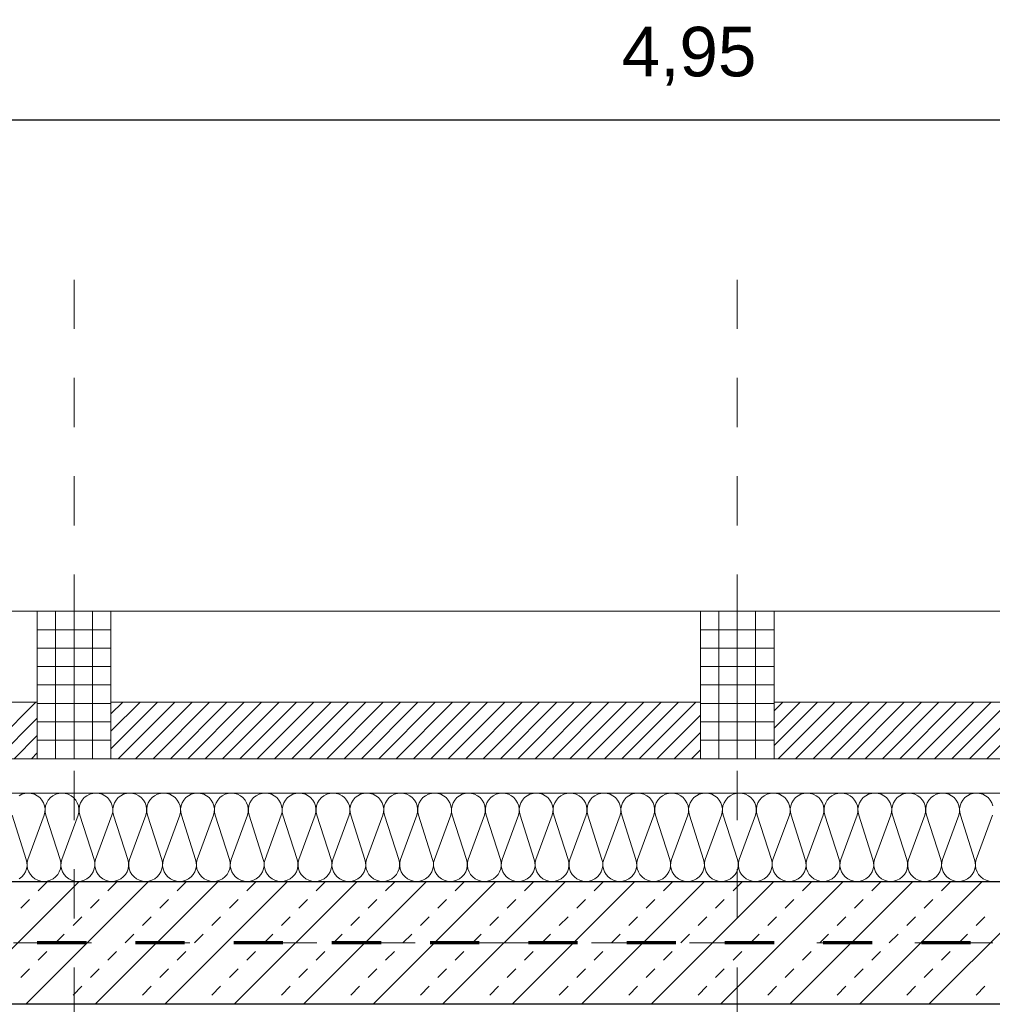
# Model space of a CAD drawing. Header units: metres. Extents: x -45.2 to 14.3, y -31.8 to 10.2.
# Tile 106 of 141: x -21.7 to -19.7, y -0.1 to 1.9. Entities that reach past the tile are written whole.
import ezdxf

# ---------------------------------------------------------------- set-up
doc = ezdxf.new("R2010")
doc.units = ezdxf.units.M
doc.header["$LTSCALE"] = 0.05
for name, pattern in [('Achsen 01', [5.291531, 3.175, -1.058062, 0.352704, -0.705764]), ('gestrichelt - 01', [2, 1, -1]), ('Raster 01', [2, 1, -1])]:
    doc.linetypes.add(name, pattern=pattern)
for name, color, linetype, lineweight in [('013_Beton und Stahlbetonarbeiten-330 Außenwände', 7, 'Continuous', 25), ('014_Fassadenarbeiten-330 Betonfertigteile vertikal', 7, 'Continuous', 9), ('014_Fassadenarbeiten-330 Mauerwerk 11.5cm', 7, 'Continuous', 9), ('AV1-Brandschutzkonzept-Brandschutzkonzept', 7, 'Continuous', 5), ('Bemaßung-Bemaßung', 7, 'Continuous', 9)]:
    doc.layers.add(name, color=color, linetype=linetype, lineweight=lineweight)
for name, color, linetype, lineweight, true_color in [('014_Fassadenarbeiten-000 Aufsicht Betonfertigteile', 7, 'Continuous', 9, 0xc0c0c0), ('014_Fassadenarbeiten-330 mineralische Dämmung', 7, 'Continuous', 9, 0x666666), ('AV1-Achsen', 1, 'Achsen 01', 18, 0xff0000), ('AV1-Raster', 7, 'Raster 01', 9, 0xa6a6a6)]:
    doc.layers.add(name, color=color, linetype=linetype, lineweight=lineweight, true_color=true_color)
doc.styles.add('Arial', font='arial.ttf')

msp = doc.modelspace()

# ---------------------------------------------------------------- linework, layer by layer
at = {"layer": '013_Beton und Stahlbetonarbeiten-330 Außenwände', "color": 251, "linetype": 'Continuous', "lineweight": 13, "true_color": 0x4c4c4c}
for p, q in [((-21.5897, 0.125), (-21.8397, -0.125)), ((-21.4483, 0.125), (-21.6983, -0.125)), ((-21.6728, 0.1061), (-21.6551, 0.1237)), ((-21.3068, 0.125), (-21.5568, -0.125)), ((-21.5314, 0.1061), (-21.5137, 0.1237)), ((-21.1654, 0.125), (-21.4154, -0.125)), ((-21.39, 0.1061), (-21.3723, 0.1237)), ((-21.024, 0.125), (-21.274, -0.125)), ((-21.2486, 0.1061), (-21.2309, 0.1237)), ((-20.8826, 0.125), (-21.1326, -0.125)), ((-21.1071, 0.1061), (-21.0895, 0.1237)), ((-20.7412, 0.125), (-20.9912, -0.125)), ((-20.9657, 0.1061), (-20.948, 0.1237)), ((-20.5997, 0.125), (-20.8497, -0.125)), ((-20.8243, 0.1061), (-20.8066, 0.1237)), ((-20.4583, 0.125), (-20.7083, -0.125)), ((-20.6829, 0.1061), (-20.6652, 0.1237)), ((-20.3169, 0.125), (-20.5669, -0.125)), ((-20.5415, 0.1061), (-20.5238, 0.1237)), ((-20.1755, 0.125), (-20.4255, -0.125)), ((-20.4, 0.1061), (-20.3824, 0.1237)), ((-20.0341, 0.125), (-20.2841, -0.125)), ((-20.2586, 0.1061), (-20.2409, 0.1237)), ((-19.8926, 0.125), (-20.1426, -0.125)), ((-20.1172, 0.1061), (-20.0995, 0.1237)), ((-19.7512, 0.125), (-20.0012, -0.125)), ((-19.9758, 0.1061), (-19.9581, 0.1237)), ((-19.6098, 0.125), (-19.8598, -0.125)), ((-19.8343, 0.1061), (-19.8167, 0.1237)), ((-21.7082, 0.0707), (-21.6905, 0.0884)), ((-21.5668, 0.0707), (-21.5491, 0.0884)), ((-21.4253, 0.0707), (-21.4077, 0.0884)), ((-21.2839, 0.0707), (-21.2662, 0.0884)), ((-21.1425, 0.0707), (-21.1248, 0.0884)), ((-21.0011, 0.0707), (-20.9834, 0.0884)), ((-20.8597, 0.0707), (-20.842, 0.0884)), ((-20.7182, 0.0707), (-20.7006, 0.0884)), ((-20.5768, 0.0707), (-20.5591, 0.0884)), ((-20.4354, 0.0707), (-20.4177, 0.0884)), ((-20.294, 0.0707), (-20.2763, 0.0884)), ((-20.1525, 0.0707), (-20.1349, 0.0884)), ((-20.0111, 0.0707), (-19.9934, 0.0884)), ((-19.8697, 0.0707), (-19.852, 0.0884)), ((-21.6021, 0.0354), (-21.5844, 0.053)), ((-21.4607, 0.0354), (-21.443, 0.053)), ((-21.3193, 0.0354), (-21.3016, 0.053)), ((-21.1778, 0.0354), (-21.1602, 0.053)), ((-21.0364, 0.0354), (-21.0187, 0.053)), ((-20.895, 0.0354), (-20.8773, 0.053)), ((-20.7536, 0.0354), (-20.7359, 0.053)), ((-20.6122, 0.0354), (-20.5945, 0.053)), ((-20.4707, 0.0354), (-20.4531, 0.053)), ((-20.3293, 0.0354), (-20.3116, 0.053)), ((-20.1879, 0.0354), (-20.1702, 0.053)), ((-20.0465, 0.0354), (-20.0288, 0.053)), ((-19.9051, 0.0354), (-19.8874, 0.053)), ((-19.7636, 0.0354), (-19.746, 0.053)), ((-21.6375, 0), (-21.6198, 0.0177)), ((-21.496, 0), (-21.4784, 0.0177)), ((-21.3546, 0), (-21.3369, 0.0177)), ((-21.2132, 0), (-21.1955, 0.0177)), ((-21.0718, 0), (-21.0541, 0.0177)), ((-20.9304, 0), (-20.9127, 0.0177)), ((-20.7889, 0), (-20.7713, 0.0177)), ((-20.6475, 0), (-20.6298, 0.0177)), ((-20.5061, 0), (-20.4884, 0.0177)), ((-20.3647, 0), (-20.347, 0.0177)), ((-20.2233, 0), (-20.2056, 0.0177)), ((-20.0818, 0), (-20.0642, 0.0177)), ((-19.9404, 0), (-19.9227, 0.0177)), ((-19.799, 0), (-19.7813, 0.0177)), ((-21.6728, -0.0354), (-21.6551, -0.0177)), ((-21.5314, -0.0354), (-21.5137, -0.0177)), ((-21.39, -0.0354), (-21.3723, -0.0177)), ((-21.2486, -0.0354), (-21.2309, -0.0177)), ((-21.1071, -0.0354), (-21.0895, -0.0177)), ((-20.9657, -0.0354), (-20.948, -0.0177)), ((-20.8243, -0.0354), (-20.8066, -0.0177)), ((-20.6829, -0.0354), (-20.6652, -0.0177)), ((-20.5415, -0.0354), (-20.5238, -0.0177)), ((-20.4, -0.0354), (-20.3824, -0.0177)), ((-20.2586, -0.0354), (-20.2409, -0.0177)), ((-20.1172, -0.0354), (-20.0995, -0.0177)), ((-19.9758, -0.0354), (-19.9581, -0.0177)), ((-19.8343, -0.0354), (-19.8167, -0.0177)), ((-21.7082, -0.0707), (-21.6905, -0.053)), ((-21.5668, -0.0707), (-21.5491, -0.053)), ((-21.4253, -0.0707), (-21.4077, -0.053)), ((-21.2839, -0.0707), (-21.2662, -0.053)), ((-21.1425, -0.0707), (-21.1248, -0.053)), ((-21.0011, -0.0707), (-20.9834, -0.053)), ((-20.8597, -0.0707), (-20.842, -0.053)), ((-20.7182, -0.0707), (-20.7006, -0.053)), ((-20.5768, -0.0707), (-20.5591, -0.053)), ((-20.4354, -0.0707), (-20.4177, -0.053)), ((-20.294, -0.0707), (-20.2763, -0.053)), ((-20.1525, -0.0707), (-20.1349, -0.053)), ((-20.0111, -0.0707), (-19.9934, -0.053)), ((-19.8697, -0.0707), (-19.852, -0.053)), ((-21.6021, -0.1061), (-21.5844, -0.0884)), ((-21.4607, -0.1061), (-21.443, -0.0884)), ((-21.3193, -0.1061), (-21.3016, -0.0884)), ((-21.1778, -0.1061), (-21.1602, -0.0884)), ((-21.0364, -0.1061), (-21.0187, -0.0884)), ((-20.895, -0.1061), (-20.8773, -0.0884)), ((-20.7536, -0.1061), (-20.7359, -0.0884)), ((-20.6122, -0.1061), (-20.5945, -0.0884)), ((-20.4707, -0.1061), (-20.4531, -0.0884)), ((-20.3293, -0.1061), (-20.3116, -0.0884)), ((-20.1879, -0.1061), (-20.1702, -0.0884)), ((-20.0465, -0.1061), (-20.0288, -0.0884)), ((-19.9051, -0.1061), (-19.8874, -0.0884)), ((-19.7636, -0.1061), (-19.746, -0.0884)), ((-21.621, -0.125), (-21.6198, -0.1237)), ((-21.4796, -0.125), (-21.4784, -0.1237)), ((-21.3382, -0.125), (-21.3369, -0.1237)), ((-21.1968, -0.125), (-21.1955, -0.1237)), ((-21.0554, -0.125), (-21.0541, -0.1237)), ((-20.9139, -0.125), (-20.9127, -0.1237)), ((-20.7725, -0.125), (-20.7713, -0.1237)), ((-20.6311, -0.125), (-20.6298, -0.1237)), ((-20.4897, -0.125), (-20.4884, -0.1237)), ((-20.3483, -0.125), (-20.347, -0.1237)), ((-20.2068, -0.125), (-20.2056, -0.1237)), ((-20.0654, -0.125), (-20.0642, -0.1237)), ((-19.924, -0.125), (-19.9227, -0.1237)), ((-19.7826, -0.125), (-19.7813, -0.1237))]:
    msp.add_line(p, q, dxfattribs=at)
at = {"layer": '013_Beton und Stahlbetonarbeiten-330 Außenwände'}
msp.add_lwpolyline([(-39.275, 0.125), (-18.775, 0.125), (-18.775, -0.125), (-39.025, -0.125), (-39.025, -5.525), (-39.275, -5.525)], close=True, dxfattribs=at)
at = {"layer": '014_Fassadenarbeiten-000 Aufsicht Betonfertigteile'}
msp.add_lwpolyline([(-39.4623, 0.305), (-16.125, 0.305), (-16.125, 0.675), (-39.825, 0.675)], close=True, dxfattribs=at)
at = {"layer": '014_Fassadenarbeiten-330 Betonfertigteile vertikal', "color": 8, "linetype": 'Continuous', "lineweight": 9, "true_color": 0x808080}
for p, q in [((-21.6375, 0.675), (-21.6375, 0.375)), ((-21.6, 0.675), (-21.6, 0.375)), ((-21.5625, 0.675), (-21.5625, 0.375)), ((-20.2875, 0.675), (-20.2875, 0.375)), ((-20.25, 0.675), (-20.25, 0.375)), ((-20.2125, 0.675), (-20.2125, 0.375))]:
    msp.add_line(p, q, dxfattribs=at)
at = {"layer": '014_Fassadenarbeiten-330 Betonfertigteile vertikal', "color": 8, "linetype": 'Continuous', "lineweight": 13, "true_color": 0x808080}
for p, q in [((-21.675, 0.6375), (-21.525, 0.6375)), ((-20.325, 0.6375), (-20.175, 0.6375)), ((-21.675, 0.6), (-21.525, 0.6)), ((-20.325, 0.6), (-20.175, 0.6)), ((-21.675, 0.5625), (-21.525, 0.5625)), ((-20.325, 0.5625), (-20.175, 0.5625)), ((-21.675, 0.525), (-21.525, 0.525)), ((-20.325, 0.525), (-20.175, 0.525)), ((-21.675, 0.4875), (-21.525, 0.4875)), ((-20.325, 0.4875), (-20.175, 0.4875)), ((-21.675, 0.45), (-21.525, 0.45)), ((-20.325, 0.45), (-20.175, 0.45)), ((-21.675, 0.4125), (-21.525, 0.4125)), ((-20.325, 0.4125), (-20.175, 0.4125))]:
    msp.add_line(p, q, dxfattribs=at)
at = {"layer": '014_Fassadenarbeiten-330 Betonfertigteile vertikal'}
for points in [[(-21.525, 0.675), (-21.675, 0.675), (-21.675, 0.375), (-21.525, 0.375)], [(-20.175, 0.675), (-20.325, 0.675), (-20.325, 0.375), (-20.175, 0.375)]]:
    msp.add_lwpolyline(points, close=True, dxfattribs=at)
at = {"layer": '014_Fassadenarbeiten-330 Mauerwerk 11.5cm', "color": 8, "linetype": 'Continuous', "lineweight": 9, "true_color": 0x808080}
for p, q in [((-21.7928, 0.375), (-21.6778, 0.49)), ((-21.525, 0.466), (-21.501, 0.49)), ((-21.525, 0.4307), (-21.4657, 0.49)), ((-21.525, 0.3953), (-21.4303, 0.49)), ((-21.51, 0.375), (-21.395, 0.49)), ((-21.4746, 0.375), (-21.3596, 0.49)), ((-21.4392, 0.375), (-21.3242, 0.49)), ((-21.4039, 0.375), (-21.2889, 0.49)), ((-21.3685, 0.375), (-21.2535, 0.49)), ((-21.3332, 0.375), (-21.2182, 0.49)), ((-21.2978, 0.375), (-21.1828, 0.49)), ((-21.2625, 0.375), (-21.1475, 0.49)), ((-21.2271, 0.375), (-21.1121, 0.49)), ((-21.1918, 0.375), (-21.0768, 0.49)), ((-21.1564, 0.375), (-21.0414, 0.49)), ((-21.121, 0.375), (-21.006, 0.49)), ((-21.0857, 0.375), (-20.9707, 0.49)), ((-21.0503, 0.375), (-20.9353, 0.49)), ((-21.015, 0.375), (-20.9, 0.49)), ((-20.9796, 0.375), (-20.8646, 0.49)), ((-20.9443, 0.375), (-20.8293, 0.49)), ((-20.9089, 0.375), (-20.7939, 0.49)), ((-20.8736, 0.375), (-20.7586, 0.49)), ((-20.8382, 0.375), (-20.7232, 0.49)), ((-20.8028, 0.375), (-20.6878, 0.49)), ((-20.7675, 0.375), (-20.6525, 0.49)), ((-20.7321, 0.375), (-20.6171, 0.49)), ((-20.6968, 0.375), (-20.5818, 0.49)), ((-20.6614, 0.375), (-20.5464, 0.49)), ((-20.6261, 0.375), (-20.5111, 0.49)), ((-20.5907, 0.375), (-20.4757, 0.49)), ((-20.5554, 0.375), (-20.4404, 0.49)), ((-20.52, 0.375), (-20.405, 0.49)), ((-20.4847, 0.375), (-20.3697, 0.49)), ((-20.4493, 0.375), (-20.3343, 0.49)), ((-20.175, 0.4725), (-20.1575, 0.49)), ((-20.175, 0.4372), (-20.1222, 0.49)), ((-20.175, 0.4018), (-20.0868, 0.49)), ((-20.1665, 0.375), (-20.0515, 0.49)), ((-20.1311, 0.375), (-20.0161, 0.49)), ((-20.0957, 0.375), (-19.9807, 0.49)), ((-20.0604, 0.375), (-19.9454, 0.49)), ((-20.025, 0.375), (-19.91, 0.49)), ((-19.9897, 0.375), (-19.8747, 0.49)), ((-19.9543, 0.375), (-19.8393, 0.49)), ((-19.919, 0.375), (-19.804, 0.49)), ((-19.8836, 0.375), (-19.7686, 0.49)), ((-19.8483, 0.375), (-19.7333, 0.49)), ((-19.8129, 0.375), (-19.6979, 0.49)), ((-19.7775, 0.375), (-19.6625, 0.49)), ((-19.7422, 0.375), (-19.6272, 0.49)), ((-20.4139, 0.375), (-20.325, 0.4639)), ((-21.7574, 0.375), (-21.675, 0.4574)), ((-21.7221, 0.375), (-21.675, 0.4221)), ((-20.3786, 0.375), (-20.325, 0.4286)), ((-21.6867, 0.375), (-21.675, 0.3867)), ((-20.3432, 0.375), (-20.325, 0.3932))]:
    msp.add_line(p, q, dxfattribs=at)
at = {"layer": '014_Fassadenarbeiten-330 Mauerwerk 11.5cm'}
for points in [[(-22.875, 0.375), (-22.875, 0.49), (-21.675, 0.49), (-21.675, 0.375)], [(-21.525, 0.375), (-21.525, 0.49), (-20.325, 0.49), (-20.325, 0.375)], [(-20.175, 0.375), (-20.175, 0.49), (-18.975, 0.49), (-18.975, 0.375)]]:
    msp.add_lwpolyline(points, close=True, dxfattribs=at)
at = {"layer": '014_Fassadenarbeiten-330 mineralische Dämmung'}
msp.add_lwpolyline([(-18.9, 0.305), (-18.9, 0.125), (-39.275, 0.125), (-39.275, -5.4), (-39.455, -5.4), (-39.455, 0.305)], close=True, dxfattribs=at)
for points in [[(-19.7297, 0.2792), (-19.7319, 0.2853), (-19.7352, 0.2908), (-19.7395, 0.2957), (-19.7446, 0.2997), (-19.7503, 0.3026), (-19.7566, 0.3044), (-19.763, 0.305), (-19.7695, 0.3044), (-19.7757, 0.3026), (-19.7814, 0.2997), (-19.7866, 0.2957), (-19.7909, 0.2908), (-19.7942, 0.2853), (-19.7964, 0.2792), (-19.7974, 0.2728), (-19.7972, 0.2663), (-19.7958, 0.26), (-19.7669, 0.17), (-19.7669, 0.17), (-19.7655, 0.1637), (-19.7653, 0.1572), (-19.7663, 0.1508), (-19.7685, 0.1447), (-19.7718, 0.1392), (-19.7761, 0.1343), (-19.7812, 0.1303), (-19.787, 0.1274), (-19.7932, 0.1256), (-19.7997, 0.125), (-19.8061, 0.1256), (-19.8123, 0.1274), (-19.8181, 0.1303), (-19.8232, 0.1343), (-19.8275, 0.1392), (-19.8308, 0.1447), (-19.833, 0.1508), (-19.834, 0.1572), (-19.8338, 0.1637), (-19.8324, 0.17), (-19.7992, 0.26), (-19.7992, 0.26), (-19.7978, 0.2663), (-19.7976, 0.2728), (-19.7986, 0.2792), (-19.8008, 0.2853), (-19.8041, 0.2908), (-19.8084, 0.2957), (-19.8135, 0.2997), (-19.8193, 0.3026), (-19.8255, 0.3044), (-19.832, 0.305), (-19.8384, 0.3044), (-19.8446, 0.3026), (-19.8504, 0.2997), (-19.8555, 0.2957), (-19.8598, 0.2908), (-19.8631, 0.2853), (-19.8653, 0.2792), (-19.8663, 0.2728), (-19.8661, 0.2663), (-19.8647, 0.26), (-19.8358, 0.17), (-19.8358, 0.17), (-19.8344, 0.1637), (-19.8342, 0.1572), (-19.8353, 0.1508), (-19.8375, 0.1447), (-19.8408, 0.1392), (-19.845, 0.1343), (-19.8502, 0.1303), (-19.8559, 0.1274), (-19.8622, 0.1256), (-19.8686, 0.125), (-19.875, 0.1256), (-19.8813, 0.1274), (-19.887, 0.1303), (-19.8922, 0.1343), (-19.8964, 0.1392), (-19.8997, 0.1447), (-19.902, 0.1508), (-19.903, 0.1572), (-19.9028, 0.1637), (-19.9014, 0.17), (-19.8681, 0.26), (-19.8681, 0.26), (-19.8667, 0.2663), (-19.8665, 0.2728), (-19.8676, 0.2792), (-19.8698, 0.2853), (-19.8731, 0.2908), (-19.8774, 0.2957), (-19.8825, 0.2997), (-19.8882, 0.3026), (-19.8945, 0.3044), (-19.9009, 0.305), (-19.9073, 0.3044), (-19.9136, 0.3026), (-19.9193, 0.2997), (-19.9245, 0.2957), (-19.9287, 0.2908), (-19.932, 0.2853), (-19.9342, 0.2792), (-19.9353, 0.2728), (-19.9351, 0.2663), (-19.9337, 0.26), (-19.9048, 0.17), (-19.9048, 0.17), (-19.9034, 0.1637), (-19.9032, 0.1572), (-19.9042, 0.1508), (-19.9064, 0.1447), (-19.9097, 0.1392), (-19.914, 0.1343), (-19.9191, 0.1303), (-19.9249, 0.1274), (-19.9311, 0.1256), (-19.9375, 0.125), (-19.944, 0.1256), (-19.9502, 0.1274), (-19.956, 0.1303), (-19.9611, 0.1343), (-19.9654, 0.1392), (-19.9687, 0.1447), (-19.9709, 0.1508), (-19.9719, 0.1572), (-19.9717, 0.1637), (-19.9703, 0.17), (-19.9371, 0.26), (-19.9371, 0.26), (-19.9357, 0.2663), (-19.9355, 0.2728), (-19.9365, 0.2792), (-19.9387, 0.2853), (-19.942, 0.2908), (-19.9463, 0.2957), (-19.9514, 0.2997), (-19.9572, 0.3026), (-19.9634, 0.3044), (-19.9698, 0.305), (-19.9763, 0.3044), (-19.9825, 0.3026), (-19.9883, 0.2997), (-19.9934, 0.2957), (-19.9977, 0.2908), (-20.001, 0.2853), (-20.0032, 0.2792), (-20.0042, 0.2728), (-20.004, 0.2663), (-20.0026, 0.26), (-19.9737, 0.17), (-19.9737, 0.17), (-19.9723, 0.1637), (-19.9721, 0.1572), (-19.9731, 0.1508), (-19.9753, 0.1447), (-19.9786, 0.1392), (-19.9829, 0.1343), (-19.9881, 0.1303), (-19.9938, 0.1274), (-20, 0.1256), (-20.0065, 0.125), (-20.0129, 0.1256), (-20.0192, 0.1274), (-20.0249, 0.1303), (-20.03, 0.1343), (-20.0343, 0.1392), (-20.0376, 0.1447), (-20.0398, 0.1508), (-20.0409, 0.1572), (-20.0407, 0.1637), (-20.0393, 0.17), (-20.006, 0.26), (-20.006, 0.26), (-20.0046, 0.2663), (-20.0044, 0.2728), (-20.0054, 0.2792), (-20.0076, 0.2853), (-20.011, 0.2908), (-20.0152, 0.2957), (-20.0204, 0.2997), (-20.0261, 0.3026), (-20.0323, 0.3044), (-20.0388, 0.305), (-20.0452, 0.3044), (-20.0515, 0.3026), (-20.0572, 0.2997), (-20.0623, 0.2957), (-20.0666, 0.2908), (-20.0699, 0.2853), (-20.0721, 0.2792), (-20.0732, 0.2728), (-20.073, 0.2663), (-20.0716, 0.26), (-20.0427, 0.17), (-20.0427, 0.17), (-20.0413, 0.1637), (-20.0411, 0.1572), (-20.0421, 0.1508), (-20.0443, 0.1447), (-20.0476, 0.1392), (-20.0519, 0.1343), (-20.057, 0.1303), (-20.0628, 0.1274), (-20.069, 0.1256), (-20.0754, 0.125), (-20.0819, 0.1256), (-20.0881, 0.1274), (-20.0939, 0.1303), (-20.099, 0.1343), (-20.1033, 0.1392), (-20.1066, 0.1447), (-20.1088, 0.1508), (-20.1098, 0.1572), (-20.1096, 0.1637), (-20.1082, 0.17), (-20.075, 0.26), (-20.075, 0.26), (-20.0736, 0.2663), (-20.0734, 0.2728), (-20.0744, 0.2792), (-20.0766, 0.2853), (-20.0799, 0.2908), (-20.0842, 0.2957), (-20.0893, 0.2997), (-20.0951, 0.3026), (-20.1013, 0.3044), (-20.1077, 0.305), (-20.1142, 0.3044), (-20.1204, 0.3026), (-20.1262, 0.2997), (-20.1313, 0.2957), (-20.1356, 0.2908), (-20.1389, 0.2853), (-20.1411, 0.2792), (-20.1421, 0.2728), (-20.1419, 0.2663), (-20.1405, 0.26), (-20.1116, 0.17), (-20.1116, 0.17), (-20.1102, 0.1637), (-20.11, 0.1572), (-20.111, 0.1508), (-20.1132, 0.1447), (-20.1165, 0.1392), (-20.1208, 0.1343), (-20.1259, 0.1303), (-20.1317, 0.1274), (-20.1379, 0.1256), (-20.1444, 0.125), (-20.1508, 0.1256), (-20.157, 0.1274), (-20.1628, 0.1303), (-20.1679, 0.1343), (-20.1722, 0.1392), (-20.1755, 0.1447), (-20.1777, 0.1508), (-20.1788, 0.1572), (-20.1786, 0.1637), (-20.1772, 0.17), (-20.1439, 0.26), (-20.1439, 0.26), (-20.1425, 0.2663), (-20.1423, 0.2728), (-20.1433, 0.2792), (-20.1455, 0.2853), (-20.1488, 0.2908), (-20.1531, 0.2957), (-20.1582, 0.2997), (-20.164, 0.3026), (-20.1702, 0.3044), (-20.1767, 0.305), (-20.1831, 0.3044), (-20.1893, 0.3026), (-20.1951, 0.2997), (-20.2002, 0.2957), (-20.2045, 0.2908), (-20.2078, 0.2853), (-20.21, 0.2792), (-20.2111, 0.2728), (-20.2109, 0.2663), (-20.2095, 0.26), (-20.1805, 0.17), (-20.1805, 0.17), (-20.1791, 0.1637), (-20.179, 0.1572), (-20.18, 0.1508), (-20.1822, 0.1447), (-20.1855, 0.1392), (-20.1898, 0.1343), (-20.1949, 0.1303), (-20.2007, 0.1274), (-20.2069, 0.1256), (-20.2133, 0.125), (-20.2198, 0.1256), (-20.226, 0.1274), (-20.2318, 0.1303), (-20.2369, 0.1343), (-20.2412, 0.1392), (-20.2445, 0.1447), (-20.2467, 0.1508), (-20.2477, 0.1572), (-20.2475, 0.1637), (-20.2461, 0.17), (-20.2128, 0.26), (-20.2128, 0.26), (-20.2114, 0.2663), (-20.2113, 0.2728), (-20.2123, 0.2792), (-20.2145, 0.2853), (-20.2178, 0.2908), (-20.2221, 0.2957), (-20.2272, 0.2997), (-20.233, 0.3026), (-20.2392, 0.3044), (-20.2456, 0.305), (-20.2521, 0.3044), (-20.2583, 0.3026), (-20.2641, 0.2997), (-20.2692, 0.2957), (-20.2735, 0.2908), (-20.2768, 0.2853), (-20.279, 0.2792), (-20.28, 0.2728), (-20.2798, 0.2663), (-20.2784, 0.26), (-20.2495, 0.17), (-20.2495, 0.17), (-20.2481, 0.1637), (-20.2479, 0.1572), (-20.2489, 0.1508), (-20.2511, 0.1447), (-20.2544, 0.1392), (-20.2587, 0.1343), (-20.2638, 0.1303), (-20.2696, 0.1274), (-20.2758, 0.1256), (-20.2823, 0.125), (-20.2887, 0.1256), (-20.2949, 0.1274), (-20.3007, 0.1303), (-20.3058, 0.1343), (-20.3101, 0.1392), (-20.3134, 0.1447), (-20.3156, 0.1508), (-20.3166, 0.1572), (-20.3165, 0.1637), (-20.3151, 0.17), (-20.2818, 0.26), (-20.2818, 0.26), (-20.2804, 0.2663), (-20.2802, 0.2728), (-20.2812, 0.2792), (-20.2834, 0.2853), (-20.2867, 0.2908), (-20.291, 0.2957), (-20.2961, 0.2997), (-20.3019, 0.3026), (-20.3081, 0.3044), (-20.3146, 0.305), (-20.321, 0.3044), (-20.3272, 0.3026), (-20.333, 0.2997), (-20.3381, 0.2957), (-20.3424, 0.2908), (-20.3457, 0.2853), (-20.3479, 0.2792), (-20.3489, 0.2728), (-20.3488, 0.2663), (-20.3474, 0.26), (-20.3184, 0.17), (-20.3184, 0.17), (-20.317, 0.1637), (-20.3168, 0.1572), (-20.3179, 0.1508), (-20.3201, 0.1447), (-20.3234, 0.1392), (-20.3277, 0.1343), (-20.3328, 0.1303), (-20.3386, 0.1274), (-20.3448, 0.1256), (-20.3512, 0.125), (-20.3577, 0.1256), (-20.3639, 0.1274), (-20.3697, 0.1303), (-20.3748, 0.1343), (-20.3791, 0.1392), (-20.3824, 0.1447), (-20.3846, 0.1508), (-20.3856, 0.1572), (-20.3854, 0.1637), (-20.384, 0.17), (-20.3507, 0.26), (-20.3507, 0.26), (-20.3493, 0.2663), (-20.3491, 0.2728), (-20.3502, 0.2792), (-20.3524, 0.2853), (-20.3557, 0.2908), (-20.36, 0.2957), (-20.3651, 0.2997), (-20.3709, 0.3026), (-20.3771, 0.3044), (-20.3835, 0.305), (-20.39, 0.3044), (-20.3962, 0.3026), (-20.4019, 0.2997), (-20.4071, 0.2957), (-20.4114, 0.2908), (-20.4147, 0.2853), (-20.4169, 0.2792), (-20.4179, 0.2728), (-20.4177, 0.2663), (-20.4163, 0.26), (-20.3874, 0.17), (-20.3874, 0.17), (-20.386, 0.1637), (-20.3858, 0.1572), (-20.3868, 0.1508), (-20.389, 0.1447), (-20.3923, 0.1392), (-20.3966, 0.1343), (-20.4017, 0.1303), (-20.4075, 0.1274), (-20.4137, 0.1256), (-20.4202, 0.125), (-20.4266, 0.1256), (-20.4328, 0.1274), (-20.4386, 0.1303), (-20.4437, 0.1343), (-20.448, 0.1392), (-20.4513, 0.1447), (-20.4535, 0.1508), (-20.4545, 0.1572), (-20.4543, 0.1637), (-20.4529, 0.17), (-20.4197, 0.26), (-20.4197, 0.26), (-20.4183, 0.2663), (-20.4181, 0.2728), (-20.4191, 0.2792), (-20.4213, 0.2853), (-20.4246, 0.2908), (-20.4289, 0.2957), (-20.434, 0.2997), (-20.4398, 0.3026), (-20.446, 0.3044), (-20.4525, 0.305), (-20.4589, 0.3044), (-20.4651, 0.3026), (-20.4709, 0.2997), (-20.476, 0.2957), (-20.4803, 0.2908), (-20.4836, 0.2853), (-20.4858, 0.2792), (-20.4868, 0.2728), (-20.4866, 0.2663), (-20.4852, 0.26), (-20.4563, 0.17), (-20.4563, 0.17), (-20.4549, 0.1637), (-20.4547, 0.1572), (-20.4558, 0.1508), (-20.458, 0.1447), (-20.4613, 0.1392), (-20.4655, 0.1343), (-20.4707, 0.1303), (-20.4764, 0.1274), (-20.4827, 0.1256), (-20.4891, 0.125), (-20.4956, 0.1256), (-20.5018, 0.1274), (-20.5075, 0.1303), (-20.5127, 0.1343), (-20.5169, 0.1392), (-20.5203, 0.1447), (-20.5225, 0.1508), (-20.5235, 0.1572), (-20.5233, 0.1637), (-20.5219, 0.17), (-20.4886, 0.26), (-20.4886, 0.26), (-20.4872, 0.2663), (-20.487, 0.2728), (-20.4881, 0.2792), (-20.4903, 0.2853), (-20.4936, 0.2908), (-20.4979, 0.2957), (-20.503, 0.2997), (-20.5087, 0.3026), (-20.515, 0.3044), (-20.5214, 0.305), (-20.5279, 0.3044), (-20.5341, 0.3026), (-20.5398, 0.2997), (-20.545, 0.2957), (-20.5492, 0.2908), (-20.5525, 0.2853), (-20.5547, 0.2792), (-20.5558, 0.2728), (-20.5556, 0.2663), (-20.5542, 0.26), (-20.5253, 0.17), (-20.5253, 0.17), (-20.5239, 0.1637), (-20.5237, 0.1572), (-20.5247, 0.1508), (-20.5269, 0.1447), (-20.5302, 0.1392), (-20.5345, 0.1343), (-20.5396, 0.1303), (-20.5454, 0.1274), (-20.5516, 0.1256), (-20.5581, 0.125), (-20.5645, 0.1256), (-20.5707, 0.1274), (-20.5765, 0.1303), (-20.5816, 0.1343), (-20.5859, 0.1392), (-20.5892, 0.1447), (-20.5914, 0.1508), (-20.5924, 0.1572), (-20.5922, 0.1637), (-20.5908, 0.17), (-20.5576, 0.26), (-20.5576, 0.26), (-20.5562, 0.2663), (-20.556, 0.2728), (-20.557, 0.2792), (-20.5592, 0.2853), (-20.5625, 0.2908), (-20.5668, 0.2957), (-20.5719, 0.2997), (-20.5777, 0.3026), (-20.5839, 0.3044), (-20.5903, 0.305), (-20.5968, 0.3044), (-20.603, 0.3026), (-20.6088, 0.2997), (-20.6139, 0.2957), (-20.6182, 0.2908), (-20.6215, 0.2853), (-20.6237, 0.2792), (-20.6247, 0.2728), (-20.6245, 0.2663), (-20.6231, 0.26), (-20.5942, 0.17), (-20.5942, 0.17), (-20.5928, 0.1637), (-20.5926, 0.1572), (-20.5936, 0.1508), (-20.5958, 0.1447), (-20.5992, 0.1392), (-20.6034, 0.1343), (-20.6086, 0.1303), (-20.6143, 0.1274), (-20.6205, 0.1256), (-20.627, 0.125), (-20.6334, 0.1256), (-20.6397, 0.1274), (-20.6454, 0.1303), (-20.6506, 0.1343), (-20.6548, 0.1392), (-20.6581, 0.1447), (-20.6603, 0.1508), (-20.6614, 0.1572), (-20.6612, 0.1637), (-20.6598, 0.17), (-20.6265, 0.26), (-20.6265, 0.26), (-20.6251, 0.2663), (-20.6249, 0.2728), (-20.6259, 0.2792), (-20.6282, 0.2853), (-20.6315, 0.2908), (-20.6357, 0.2957), (-20.6409, 0.2997), (-20.6466, 0.3026), (-20.6528, 0.3044), (-20.6593, 0.305), (-20.6657, 0.3044), (-20.672, 0.3026), (-20.6777, 0.2997), (-20.6828, 0.2957), (-20.6871, 0.2908), (-20.6904, 0.2853), (-20.6926, 0.2792), (-20.6937, 0.2728), (-20.6935, 0.2663), (-20.6921, 0.26), (-20.6632, 0.17), (-20.6632, 0.17), (-20.6618, 0.1637), (-20.6616, 0.1572), (-20.6626, 0.1508), (-20.6648, 0.1447), (-20.6681, 0.1392), (-20.6724, 0.1343), (-20.6775, 0.1303), (-20.6833, 0.1274), (-20.6895, 0.1256), (-20.6959, 0.125), (-20.7024, 0.1256), (-20.7086, 0.1274), (-20.7144, 0.1303), (-20.7195, 0.1343), (-20.7238, 0.1392), (-20.7271, 0.1447), (-20.7293, 0.1508), (-20.7303, 0.1572), (-20.7301, 0.1637), (-20.7287, 0.17), (-20.6955, 0.26), (-20.6955, 0.26), (-20.6941, 0.2663), (-20.6939, 0.2728), (-20.6949, 0.2792), (-20.6971, 0.2853), (-20.7004, 0.2908), (-20.7047, 0.2957), (-20.7098, 0.2997), (-20.7156, 0.3026), (-20.7218, 0.3044), (-20.7282, 0.305), (-20.7347, 0.3044), (-20.7409, 0.3026), (-20.7467, 0.2997), (-20.7518, 0.2957), (-20.7561, 0.2908), (-20.7594, 0.2853), (-20.7616, 0.2792), (-20.7626, 0.2728), (-20.7624, 0.2663), (-20.761, 0.26), (-20.7321, 0.17), (-20.7321, 0.17), (-20.7307, 0.1637), (-20.7305, 0.1572), (-20.7315, 0.1508), (-20.7337, 0.1447), (-20.737, 0.1392), (-20.7413, 0.1343), (-20.7464, 0.1303), (-20.7522, 0.1274), (-20.7584, 0.1256), (-20.7649, 0.125), (-20.7713, 0.1256), (-20.7776, 0.1274), (-20.7833, 0.1303), (-20.7884, 0.1343), (-20.7927, 0.1392), (-20.796, 0.1447), (-20.7982, 0.1508), (-20.7993, 0.1572), (-20.7991, 0.1637), (-20.7977, 0.17), (-20.7644, 0.26), (-20.7644, 0.26), (-20.763, 0.2663), (-20.7628, 0.2728), (-20.7638, 0.2792), (-20.766, 0.2853), (-20.7693, 0.2908), (-20.7736, 0.2957), (-20.7788, 0.2997), (-20.7845, 0.3026), (-20.7907, 0.3044), (-20.7972, 0.305), (-20.8036, 0.3044), (-20.8098, 0.3026), (-20.8156, 0.2997), (-20.8207, 0.2957), (-20.825, 0.2908), (-20.8283, 0.2853), (-20.8305, 0.2792), (-20.8316, 0.2728), (-20.8314, 0.2663), (-20.83, 0.26), (-20.801, 0.17), (-20.801, 0.17), (-20.7996, 0.1637), (-20.7995, 0.1572), (-20.8005, 0.1508), (-20.8027, 0.1447), (-20.806, 0.1392), (-20.8103, 0.1343), (-20.8154, 0.1303), (-20.8212, 0.1274), (-20.8274, 0.1256), (-20.8338, 0.125), (-20.8403, 0.1256), (-20.8465, 0.1274), (-20.8523, 0.1303), (-20.8574, 0.1343), (-20.8617, 0.1392), (-20.865, 0.1447), (-20.8672, 0.1508), (-20.8682, 0.1572), (-20.868, 0.1637), (-20.8666, 0.17), (-20.8333, 0.26), (-20.8333, 0.26), (-20.8319, 0.2663), (-20.8318, 0.2728), (-20.8328, 0.2792), (-20.835, 0.2853), (-20.8383, 0.2908), (-20.8426, 0.2957), (-20.8477, 0.2997), (-20.8535, 0.3026), (-20.8597, 0.3044), (-20.8661, 0.305), (-20.8726, 0.3044), (-20.8788, 0.3026), (-20.8846, 0.2997), (-20.8897, 0.2957), (-20.894, 0.2908), (-20.8973, 0.2853), (-20.8995, 0.2792), (-20.9005, 0.2728), (-20.9003, 0.2663), (-20.8989, 0.26), (-20.87, 0.17), (-20.87, 0.17), (-20.8686, 0.1637), (-20.8684, 0.1572), (-20.8694, 0.1508), (-20.8716, 0.1447), (-20.8749, 0.1392), (-20.8792, 0.1343), (-20.8843, 0.1303), (-20.8901, 0.1274), (-20.8963, 0.1256), (-20.9028, 0.125), (-20.9092, 0.1256), (-20.9154, 0.1274), (-20.9212, 0.1303), (-20.9263, 0.1343), (-20.9306, 0.1392), (-20.9339, 0.1447), (-20.9361, 0.1508), (-20.9371, 0.1572), (-20.937, 0.1637), (-20.9356, 0.17), (-20.9023, 0.26), (-20.9023, 0.26), (-20.9009, 0.2663), (-20.9007, 0.2728), (-20.9017, 0.2792), (-20.9039, 0.2853), (-20.9072, 0.2908), (-20.9115, 0.2957), (-20.9166, 0.2997), (-20.9224, 0.3026), (-20.9286, 0.3044), (-20.9351, 0.305), (-20.9415, 0.3044), (-20.9477, 0.3026), (-20.9535, 0.2997), (-20.9586, 0.2957), (-20.9629, 0.2908), (-20.9662, 0.2853), (-20.9684, 0.2792), (-20.9694, 0.2728), (-20.9693, 0.2663), (-20.9679, 0.26), (-20.9389, 0.17), (-20.9389, 0.17), (-20.9375, 0.1637), (-20.9373, 0.1572), (-20.9384, 0.1508), (-20.9406, 0.1447), (-20.9439, 0.1392), (-20.9482, 0.1343), (-20.9533, 0.1303), (-20.9591, 0.1274), (-20.9653, 0.1256), (-20.9717, 0.125), (-20.9782, 0.1256), (-20.9844, 0.1274), (-20.9902, 0.1303), (-20.9953, 0.1343), (-20.9996, 0.1392), (-21.0029, 0.1447), (-21.0051, 0.1508), (-21.0061, 0.1572), (-21.0059, 0.1637), (-21.0045, 0.17), (-20.9712, 0.26), (-20.9712, 0.26), (-20.9698, 0.2663), (-20.9696, 0.2728), (-20.9707, 0.2792), (-20.9729, 0.2853), (-20.9762, 0.2908), (-20.9805, 0.2957), (-20.9856, 0.2997), (-20.9914, 0.3026), (-20.9976, 0.3044), (-21.004, 0.305), (-21.0105, 0.3044), (-21.0167, 0.3026), (-21.0225, 0.2997), (-21.0276, 0.2957), (-21.0319, 0.2908), (-21.0352, 0.2853), (-21.0374, 0.2792), (-21.0384, 0.2728), (-21.0382, 0.2663), (-21.0368, 0.26), (-21.0079, 0.17), (-21.0079, 0.17), (-21.0065, 0.1637), (-21.0063, 0.1572), (-21.0073, 0.1508), (-21.0095, 0.1447), (-21.0128, 0.1392), (-21.0171, 0.1343), (-21.0222, 0.1303), (-21.028, 0.1274), (-21.0342, 0.1256), (-21.0407, 0.125), (-21.0471, 0.1256), (-21.0533, 0.1274), (-21.0591, 0.1303), (-21.0642, 0.1343), (-21.0685, 0.1392), (-21.0718, 0.1447), (-21.074, 0.1508), (-21.075, 0.1572), (-21.0748, 0.1637), (-21.0734, 0.17), (-21.0402, 0.26), (-21.0402, 0.26), (-21.0388, 0.2663), (-21.0386, 0.2728), (-21.0396, 0.2792), (-21.0418, 0.2853), (-21.0451, 0.2908), (-21.0494, 0.2957), (-21.0545, 0.2997), (-21.0603, 0.3026), (-21.0665, 0.3044), (-21.073, 0.305), (-21.0794, 0.3044), (-21.0856, 0.3026), (-21.0914, 0.2997), (-21.0965, 0.2957), (-21.1008, 0.2908), (-21.1041, 0.2853), (-21.1063, 0.2792), (-21.1073, 0.2728), (-21.1071, 0.2663), (-21.1057, 0.26), (-21.0768, 0.17), (-21.0768, 0.17), (-21.0754, 0.1637), (-21.0752, 0.1572), (-21.0763, 0.1508), (-21.0785, 0.1447), (-21.0818, 0.1392), (-21.0861, 0.1343), (-21.0912, 0.1303), (-21.0969, 0.1274), (-21.1032, 0.1256), (-21.1096, 0.125), (-21.1161, 0.1256), (-21.1223, 0.1274), (-21.128, 0.1303), (-21.1332, 0.1343), (-21.1375, 0.1392), (-21.1408, 0.1447), (-21.143, 0.1508), (-21.144, 0.1572), (-21.1438, 0.1637), (-21.1424, 0.17), (-21.1091, 0.26), (-21.1091, 0.26), (-21.1077, 0.2663), (-21.1075, 0.2728), (-21.1086, 0.2792), (-21.1108, 0.2853), (-21.1141, 0.2908), (-21.1184, 0.2957), (-21.1235, 0.2997), (-21.1292, 0.3026), (-21.1355, 0.3044), (-21.1419, 0.305), (-21.1484, 0.3044), (-21.1546, 0.3026), (-21.1603, 0.2997), (-21.1655, 0.2957), (-21.1697, 0.2908), (-21.173, 0.2853), (-21.1753, 0.2792), (-21.1763, 0.2728), (-21.1761, 0.2663), (-21.1747, 0.26), (-21.1458, 0.17), (-21.1458, 0.17), (-21.1444, 0.1637), (-21.1442, 0.1572), (-21.1452, 0.1508), (-21.1474, 0.1447), (-21.1507, 0.1392), (-21.155, 0.1343), (-21.1601, 0.1303), (-21.1659, 0.1274), (-21.1721, 0.1256), (-21.1786, 0.125), (-21.185, 0.1256), (-21.1912, 0.1274), (-21.197, 0.1303), (-21.2021, 0.1343), (-21.2064, 0.1392), (-21.2097, 0.1447), (-21.2119, 0.1508), (-21.2129, 0.1572), (-21.2127, 0.1637), (-21.2113, 0.17), (-21.1781, 0.26), (-21.1781, 0.26), (-21.1767, 0.2663), (-21.1765, 0.2728), (-21.1775, 0.2792), (-21.1797, 0.2853), (-21.183, 0.2908), (-21.1873, 0.2957), (-21.1924, 0.2997), (-21.1982, 0.3026), (-21.2044, 0.3044), (-21.2109, 0.305), (-21.2173, 0.3044), (-21.2235, 0.3026), (-21.2293, 0.2997), (-21.2344, 0.2957), (-21.2387, 0.2908), (-21.242, 0.2853), (-21.2442, 0.2792), (-21.2452, 0.2728), (-21.245, 0.2663), (-21.2436, 0.26), (-21.2147, 0.17), (-21.2147, 0.17), (-21.2133, 0.1637), (-21.2131, 0.1572), (-21.2141, 0.1508), (-21.2164, 0.1447), (-21.2197, 0.1392), (-21.2239, 0.1343), (-21.2291, 0.1303), (-21.2348, 0.1274), (-21.2411, 0.1256), (-21.2475, 0.125), (-21.2539, 0.1256), (-21.2602, 0.1274), (-21.2659, 0.1303), (-21.2711, 0.1343), (-21.2753, 0.1392), (-21.2786, 0.1447), (-21.2808, 0.1508), (-21.2819, 0.1572), (-21.2817, 0.1637), (-21.2803, 0.17), (-21.247, 0.26), (-21.247, 0.26), (-21.2456, 0.2663), (-21.2454, 0.2728), (-21.2465, 0.2792), (-21.2487, 0.2853), (-21.252, 0.2908), (-21.2562, 0.2957), (-21.2614, 0.2997), (-21.2671, 0.3026), (-21.2734, 0.3044), (-21.2798, 0.305), (-21.2862, 0.3044), (-21.2925, 0.3026), (-21.2982, 0.2997), (-21.3033, 0.2957), (-21.3076, 0.2908), (-21.3109, 0.2853), (-21.3131, 0.2792), (-21.3142, 0.2728), (-21.314, 0.2663), (-21.3126, 0.26), (-21.2837, 0.17), (-21.2837, 0.17), (-21.2823, 0.1637), (-21.2821, 0.1572), (-21.2831, 0.1508), (-21.2853, 0.1447), (-21.2886, 0.1392), (-21.2929, 0.1343), (-21.298, 0.1303), (-21.3038, 0.1274), (-21.31, 0.1256), (-21.3164, 0.125), (-21.3229, 0.1256), (-21.3291, 0.1274), (-21.3349, 0.1303), (-21.34, 0.1343), (-21.3443, 0.1392), (-21.3476, 0.1447), (-21.3498, 0.1508), (-21.3508, 0.1572), (-21.3506, 0.1637), (-21.3492, 0.17), (-21.316, 0.26), (-21.316, 0.26), (-21.3146, 0.2663), (-21.3144, 0.2728), (-21.3154, 0.2792), (-21.3176, 0.2853), (-21.3209, 0.2908), (-21.3252, 0.2957), (-21.3303, 0.2997), (-21.3361, 0.3026), (-21.3423, 0.3044), (-21.3487, 0.305), (-21.3552, 0.3044), (-21.3614, 0.3026), (-21.3672, 0.2997), (-21.3723, 0.2957), (-21.3766, 0.2908), (-21.3799, 0.2853), (-21.3821, 0.2792), (-21.3831, 0.2728), (-21.3829, 0.2663), (-21.3815, 0.26), (-21.3526, 0.17), (-21.3526, 0.17), (-21.3512, 0.1637), (-21.351, 0.1572), (-21.352, 0.1508), (-21.3542, 0.1447), (-21.3575, 0.1392), (-21.3618, 0.1343), (-21.367, 0.1303), (-21.3727, 0.1274), (-21.3789, 0.1256), (-21.3854, 0.125), (-21.3918, 0.1256), (-21.3981, 0.1274), (-21.4038, 0.1303), (-21.4089, 0.1343), (-21.4132, 0.1392), (-21.4165, 0.1447), (-21.4187, 0.1508), (-21.4198, 0.1572), (-21.4196, 0.1637), (-21.4182, 0.17), (-21.3849, 0.26), (-21.3849, 0.26), (-21.3835, 0.2663), (-21.3833, 0.2728), (-21.3843, 0.2792), (-21.3865, 0.2853), (-21.3898, 0.2908), (-21.3941, 0.2957), (-21.3993, 0.2997), (-21.405, 0.3026), (-21.4112, 0.3044), (-21.4177, 0.305), (-21.4241, 0.3044), (-21.4303, 0.3026), (-21.4361, 0.2997), (-21.4412, 0.2957), (-21.4455, 0.2908), (-21.4488, 0.2853), (-21.451, 0.2792), (-21.4521, 0.2728), (-21.4519, 0.2663), (-21.4505, 0.26), (-21.4215, 0.17), (-21.4215, 0.17), (-21.4201, 0.1637), (-21.42, 0.1572), (-21.421, 0.1508), (-21.4232, 0.1447), (-21.4265, 0.1392), (-21.4308, 0.1343), (-21.4359, 0.1303), (-21.4417, 0.1274), (-21.4479, 0.1256), (-21.4543, 0.125), (-21.4608, 0.1256), (-21.467, 0.1274), (-21.4728, 0.1303), (-21.4779, 0.1343), (-21.4822, 0.1392), (-21.4855, 0.1447), (-21.4877, 0.1508), (-21.4887, 0.1572), (-21.4885, 0.1637), (-21.4871, 0.17), (-21.4538, 0.26), (-21.4538, 0.26), (-21.4525, 0.2663), (-21.4523, 0.2728), (-21.4533, 0.2792), (-21.4555, 0.2853), (-21.4588, 0.2908), (-21.4631, 0.2957), (-21.4682, 0.2997), (-21.474, 0.3026), (-21.4802, 0.3044), (-21.4866, 0.305), (-21.4931, 0.3044), (-21.4993, 0.3026), (-21.5051, 0.2997), (-21.5102, 0.2957), (-21.5145, 0.2908), (-21.5178, 0.2853), (-21.52, 0.2792), (-21.521, 0.2728), (-21.5208, 0.2663), (-21.5194, 0.26), (-21.4905, 0.17), (-21.4905, 0.17), (-21.4891, 0.1637), (-21.4889, 0.1572), (-21.4899, 0.1508), (-21.4921, 0.1447), (-21.4954, 0.1392), (-21.4997, 0.1343), (-21.5048, 0.1303), (-21.5106, 0.1274), (-21.5168, 0.1256), (-21.5233, 0.125), (-21.5297, 0.1256), (-21.5359, 0.1274), (-21.5417, 0.1303), (-21.5468, 0.1343), (-21.5511, 0.1392), (-21.5544, 0.1447), (-21.5566, 0.1508), (-21.5577, 0.1572), (-21.5575, 0.1637), (-21.5561, 0.17), (-21.5228, 0.26), (-21.5228, 0.26), (-21.5214, 0.2663), (-21.5212, 0.2728), (-21.5222, 0.2792), (-21.5244, 0.2853), (-21.5277, 0.2908), (-21.532, 0.2957), (-21.5371, 0.2997), (-21.5429, 0.3026), (-21.5491, 0.3044), (-21.5556, 0.305), (-21.562, 0.3044), (-21.5682, 0.3026), (-21.574, 0.2997), (-21.5791, 0.2957), (-21.5834, 0.2908), (-21.5867, 0.2853), (-21.5889, 0.2792), (-21.5899, 0.2728), (-21.5898, 0.2663), (-21.5884, 0.26), (-21.5594, 0.17), (-21.5594, 0.17), (-21.558, 0.1637), (-21.5578, 0.1572), (-21.5589, 0.1508), (-21.5611, 0.1447), (-21.5644, 0.1392), (-21.5687, 0.1343), (-21.5738, 0.1303), (-21.5796, 0.1274), (-21.5858, 0.1256), (-21.5922, 0.125), (-21.5987, 0.1256), (-21.6049, 0.1274), (-21.6107, 0.1303), (-21.6158, 0.1343), (-21.6201, 0.1392), (-21.6234, 0.1447), (-21.6256, 0.1508), (-21.6266, 0.1572), (-21.6264, 0.1637), (-21.625, 0.17), (-21.5917, 0.26), (-21.5917, 0.26), (-21.5903, 0.2663), (-21.5902, 0.2728), (-21.5912, 0.2792), (-21.5934, 0.2853), (-21.5967, 0.2908), (-21.601, 0.2957), (-21.6061, 0.2997), (-21.6119, 0.3026), (-21.6181, 0.3044), (-21.6245, 0.305), (-21.631, 0.3044), (-21.6372, 0.3026), (-21.643, 0.2997), (-21.6481, 0.2957), (-21.6524, 0.2908), (-21.6557, 0.2853), (-21.6579, 0.2792), (-21.6589, 0.2728), (-21.6587, 0.2663), (-21.6573, 0.26), (-21.6284, 0.17), (-21.6284, 0.17), (-21.627, 0.1637), (-21.6268, 0.1572), (-21.6278, 0.1508), (-21.63, 0.1447), (-21.6333, 0.1392), (-21.6376, 0.1343), (-21.6427, 0.1303), (-21.6485, 0.1274), (-21.6547, 0.1256), (-21.6612, 0.125), (-21.6676, 0.1256), (-21.6738, 0.1274), (-21.6796, 0.1303), (-21.6847, 0.1343), (-21.689, 0.1392), (-21.6923, 0.1447), (-21.6945, 0.1508), (-21.6955, 0.1572), (-21.6954, 0.1637), (-21.694, 0.17), (-21.6607, 0.26), (-21.6607, 0.26), (-21.6593, 0.2663), (-21.6591, 0.2728), (-21.6601, 0.2792), (-21.6623, 0.2853), (-21.6656, 0.2908), (-21.6699, 0.2957), (-21.675, 0.2997), (-21.6808, 0.3026), (-21.687, 0.3044), (-21.6935, 0.305), (-21.6999, 0.3044), (-21.7061, 0.3026), (-21.7119, 0.2997)], [(-21.7263, 0.26), (-21.6973, 0.17), (-21.6973, 0.17), (-21.6959, 0.1637), (-21.6957, 0.1572), (-21.6968, 0.1508), (-21.699, 0.1447), (-21.7023, 0.1392), (-21.7066, 0.1343), (-21.7117, 0.1303)], [(-19.7307, 0.125), (-19.7372, 0.1256), (-19.7434, 0.1274), (-19.7491, 0.1303), (-19.7543, 0.1343), (-19.7586, 0.1392), (-19.7619, 0.1447), (-19.7641, 0.1508), (-19.7651, 0.1572), (-19.7649, 0.1637), (-19.7635, 0.17), (-19.7302, 0.26)]]:
    msp.add_lwpolyline(points, dxfattribs=at)
at = {"layer": 'AV1-Achsen'}
msp.add_line((-43.2844, 0), (4.2656, 0), dxfattribs=at)
at = {"layer": 'AV1-Brandschutzkonzept-Brandschutzkonzept', "color": 14, "linetype": 'gestrichelt - 01', "lineweight": 70, "true_color": 0xaa0000}
msp.add_line((-18.775, 0), (-22.95, 0), dxfattribs=at)
at = {"layer": 'AV1-Raster'}
for p, q in [((-21.6, -22.95), (-21.6, 1.35)), ((-20.25, -22.95), (-20.25, 1.35))]:
    msp.add_line(p, q, dxfattribs=at)
at = {"layer": 'Bemaßung-Bemaßung', "color": 0, "lineweight": -2}
msp.add_line((-17.9457, 1.675), (-22.7543, 1.675), dxfattribs=at)
at = {"layer": 'Defpoints', "color": 0, "lineweight": 0}
for p, q in [((-21.675, 0.675), (-21.675, 0.675)), ((-21.675, 0.675), (-21.675, 0.675)), ((-21.525, 0.675), (-21.525, 0.675)), ((-21.525, 0.675), (-21.525, 0.675)), ((-20.325, 0.675), (-20.325, 0.675)), ((-20.325, 0.675), (-20.325, 0.675)), ((-20.175, 0.675), (-20.175, 0.675)), ((-20.175, 0.675), (-20.175, 0.675))]:
    msp.add_line(p, q, dxfattribs=at)

# ---------------------------------------------------------------- texts
at = {"layer": 'Bemaßung-Bemaßung', "color": 0, "insert": (-20.4852, 1.7452), "char_height": 0.10087, "attachment_point": 7, "style": 'Arial'}
msp.add_mtext('4,95', dxfattribs=at)

doc.saveas('drawing.dxf')
